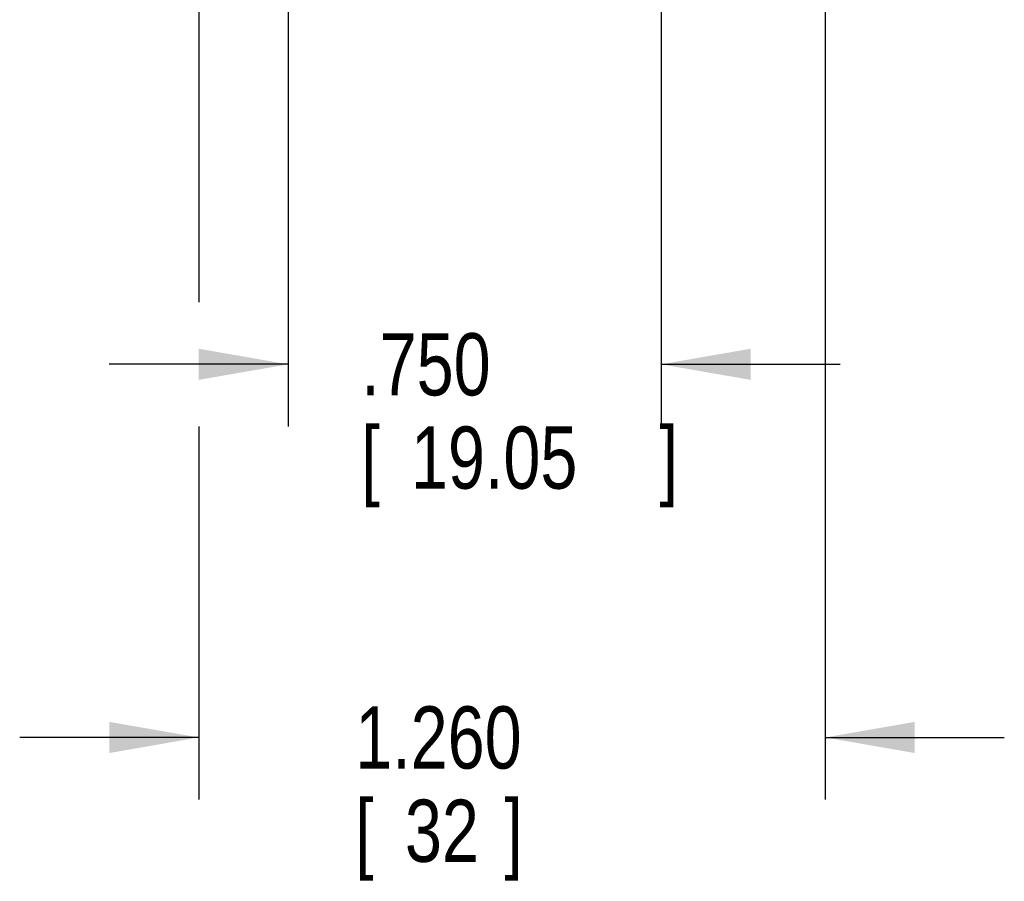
# Model space of a CAD drawing. Header units: inches. Extents: x 0 to 34, y 0 to 22.
# Tile 13 of 56: x 25.2 to 27.2, y 3.7 to 5.5. Entities that reach past the tile are written whole.
import ezdxf

# ---------------------------------------------------------------- set-up
doc = ezdxf.new("R2010")
doc.units = ezdxf.units.IN
doc.header["$LTSCALE"] = 1.87
doc.header["$MEASUREMENT"] = 0
doc.layers.get('0').update_dxf_attribs({"linetype": 'CONTINUOUS'})
doc.layers.add('DIMENSIONS', color=7, linetype='CONTINUOUS')
doc.styles.get("Standard").update_dxf_attribs({"font": 'txt', "width": 0.8})
doc.dimstyles.new('DIMSTYLE_1', dxfattribs={"dimtxt": 0.125, "dimasz": 0.18, "dimexe": 0.18, "dimexo": 0.0625, "dimgap": 0.09, "dimtad": 0, "dimtih": 1, "dimtoh": 1, "dimdec": 3, "dimzin": 4, "dimdsep": 46, "dimtxsty": 'STANDARD', "dimblk": '_FILLED', "dimblk1": '_FILLED', "dimblk2": '_FILLED', "dimcen": 0.09, "dimadec": 0, "dimazin": 0, "dimtp": 0.01, "dimtm": 0.01, "dimtfac": 1, "dimtdec": 3, "dimtofl": 0, "dimtmove": 0, "dimatfit": 3, "dimldrblk": '_FILLED', "dimfxl": 1, "dimtolj": 1, "dimtzin": 4, "dimarcsym": 0})

# ---------------------------------------------------------------- blocks, each defined once
blk = doc.blocks.new('_FILLED')
at = {"color": 0, "linetype": 'BYBLOCK'}
blk.add_solid([(0, 0), (-1, 0.174), (-1, -0.174)], dxfattribs=at)
blk = doc.blocks.new('*D5')
at = {"layer": 'DIMENSIONS', "color": 2, "linetype": 'CONTINUOUS'}
for p, q in [((25.7599, 5.5382), (25.7599, 4.6588)), ((26.5099, 5.5382), (26.5099, 4.6588)), ((25.7599, 4.7838), (25.3999, 4.7838)), ((26.5099, 4.7838), (26.8699, 4.7838))]:
    blk.add_line(p, q, dxfattribs=at)
at = {"layer": 'DIMENSIONS', "color": 2, "linetype": 'CONTINUOUS', "xscale": 0.18, "yscale": 0.18, "zscale": 0.18}
blk.add_blockref('_FILLED', (25.7599, 4.7838), dxfattribs=at)
at = {"layer": 'DIMENSIONS', "color": 2, "linetype": 'CONTINUOUS', "xscale": 0.18, "yscale": 0.18, "zscale": 0.18, "rotation": 180}
blk.add_blockref('_FILLED', (26.5099, 4.7838), dxfattribs=at)
at = {"layer": 'DIMENSIONS', "color": 2, "linetype": 'CONTINUOUS', "width": 0.8}
for s, p in [('.750', (25.9068, 4.7213)), ('[', (25.9068, 4.5338)), ('19.05', (26.0068, 4.5338)), (']', (26.5068, 4.5338))]:
    blk.add_text(s, height=0.125, dxfattribs=at).set_placement(p)
blk = doc.blocks.new('*D7')
at = {"layer": 'DIMENSIONS', "color": 2, "linetype": 'CONTINUOUS'}
for p, q in [((25.5801, 5.6166), (25.5801, 4.9088)), ((26.8399, 5.613), (26.8399, 3.9088)), ((25.5801, 4.6588), (25.5801, 3.9088)), ((25.5801, 4.0338), (25.2201, 4.0338)), ((26.8399, 4.0338), (27.1999, 4.0338))]:
    blk.add_line(p, q, dxfattribs=at)
at = {"layer": 'DIMENSIONS', "color": 2, "linetype": 'CONTINUOUS', "xscale": 0.18, "yscale": 0.18, "zscale": 0.18}
blk.add_blockref('_FILLED', (25.5801, 4.0338), dxfattribs=at)
at = {"layer": 'DIMENSIONS', "color": 2, "linetype": 'CONTINUOUS', "xscale": 0.18, "yscale": 0.18, "zscale": 0.18, "rotation": 180}
blk.add_blockref('_FILLED', (26.8399, 4.0338), dxfattribs=at)
at = {"layer": 'DIMENSIONS', "color": 2, "linetype": 'CONTINUOUS', "width": 0.8}
for s, p in [('1.260', (25.8947, 3.9713)), ('[', (25.8947, 3.7838)), ('32', (25.9947, 3.7838)), (']', (26.1947, 3.7838))]:
    blk.add_text(s, height=0.125, dxfattribs=at).set_placement(p)

msp = doc.modelspace()

# ---------------------------------------------------------------- dimensions: what is measured, and where the dimension line sits
at = {"layer": 'DIMENSIONS', "color": 2, "linetype": 'CONTINUOUS'}
dim = msp.add_linear_dim(base=(25.5801, 4.0338), p1=(26.8399, 5.613), p2=(25.5801, 5.6166), angle=180, dimstyle='DIMSTYLE_1', dxfattribs=at)
dim.commit()
dim.dimension.update_dxf_attribs({"geometry": '*D7', "text_midpoint": (26.1447, 3.94), "dimtype": 160})
dim = msp.add_linear_dim(base=(26.5099, 4.7838), p1=(25.7599, 5.5382), p2=(26.5099, 5.5382), dimstyle='DIMSTYLE_1', dxfattribs=at)
dim.commit()
dim.dimension.update_dxf_attribs({"geometry": '*D5', "text_midpoint": (26.2568, 4.69), "dimtype": 160})

doc.saveas('drawing.dxf')
